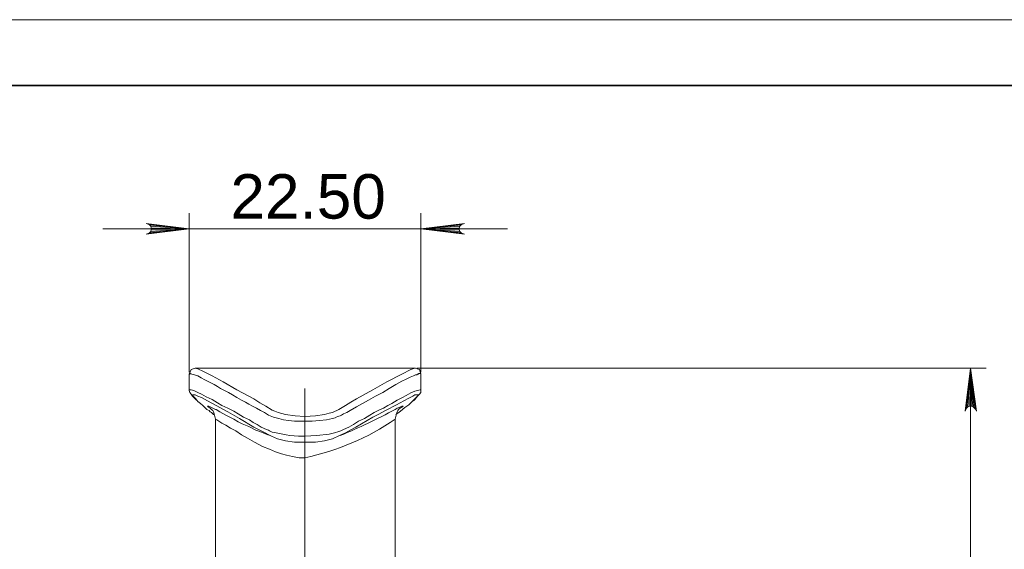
# Model space of a CAD drawing. Header units: millimetres. Extents: x 1769 to 2159, y 1684 to 1953.
# Tile 4 of 9: x 1865 to 1960, y 1902 to 1953. Entities that reach past the tile are written whole.
import ezdxf

# ---------------------------------------------------------------- set-up
doc = ezdxf.new("R2010")
doc.units = ezdxf.units.MM
for name, color, linetype in [('PDF2_几何图形', 7, 'Continuous'), ('PDF2_实体填充', 7, 'Continuous'), ('PDF2_文字', 7, 'Continuous')]:
    doc.layers.add(name, color=color, linetype=linetype)
doc.layers.add('粗实线层', color=7, linetype='Continuous', lineweight=35)
doc.layers.add('细实线层', color=3, linetype='Continuous', lineweight=18)
doc.styles.add('PDF Arial', font='arial.ttf')

msp = doc.modelspace()

# ---------------------------------------------------------------- linework, layer by layer
at = {"layer": 'PDF2_几何图形', "lineweight": 18}
for points in [[(1880.981, 1918.772), (1880.981, 1934.199)], [(1892.218, 1891.6), (1892.218, 1917.185)]]:
    msp.add_lwpolyline(points, dxfattribs=at)
at = {"layer": 'PDF2_几何图形', "color": 3, "lineweight": 18}
for points in [[(1903.455, 1918.772), (1903.455, 1934.199)], [(1911.898, 1932.675), (1903.455, 1932.675), (1880.981, 1932.675), (1872.601, 1932.675)], [(1903.074, 1919.153), (1958.369, 1919.153)], [(1956.845, 1919.153), (1956.845, 1871.666)]]:
    msp.add_lwpolyline(points, dxfattribs=at)
at = {"layer": 'PDF2_几何图形', "lineweight": 18}
for points in [[(1880.981, 1932.675), (1876.791, 1933.183), (1876.982, 1933.119)], [(1880.981, 1932.675), (1876.982, 1932.231), (1876.791, 1932.167)], [(1880.981, 1932.675), (1876.982, 1933.119), (1877.109, 1933.056)], [(1880.981, 1932.675), (1877.109, 1932.294), (1876.982, 1932.231)], [(1880.981, 1932.675), (1877.109, 1933.056), (1877.236, 1932.929)], [(1880.981, 1932.675), (1877.236, 1932.421), (1877.109, 1932.294)], [(1880.981, 1932.675), (1877.236, 1932.929), (1877.299, 1932.738)], [(1880.981, 1932.675), (1877.299, 1932.611), (1877.236, 1932.421)], [(1880.981, 1932.675), (1877.299, 1932.738), (1877.299, 1932.611)], [(1956.845, 1919.153), (1956.337, 1914.963), (1956.401, 1915.153)], [(1956.845, 1919.153), (1956.401, 1915.153), (1956.464, 1915.28)], [(1956.845, 1919.153), (1956.464, 1915.28), (1956.591, 1915.407)], [(1956.845, 1919.153), (1956.591, 1915.407), (1956.782, 1915.471)], [(1956.845, 1919.153), (1956.782, 1915.471), (1956.972, 1915.471)], [(1956.845, 1919.153), (1956.972, 1915.471), (1957.099, 1915.407)], [(1956.845, 1919.153), (1957.099, 1915.407), (1957.226, 1915.28)], [(1956.845, 1919.153), (1957.226, 1915.28), (1957.353, 1915.153)], [(1956.845, 1919.153), (1957.353, 1915.153), (1957.417, 1914.963)]]:
    msp.add_lwpolyline(points, close=True, dxfattribs=at)
at = {"layer": 'PDF2_几何图形', "color": 3, "lineweight": 18}
for points in [[(1903.455, 1932.675), (1907.518, 1933.119), (1907.708, 1933.183)], [(1903.455, 1932.675), (1907.391, 1933.056), (1907.518, 1933.119)], [(1903.455, 1932.675), (1907.264, 1932.929), (1907.391, 1933.056)], [(1903.455, 1932.675), (1907.2, 1932.738), (1907.264, 1932.929)], [(1903.455, 1932.675), (1907.2, 1932.611), (1907.2, 1932.738)], [(1903.455, 1932.675), (1907.264, 1932.421), (1907.2, 1932.611)], [(1903.455, 1932.675), (1907.391, 1932.294), (1907.264, 1932.421)], [(1903.455, 1932.675), (1907.518, 1932.231), (1907.391, 1932.294)], [(1903.455, 1932.675), (1907.708, 1932.167), (1907.518, 1932.231)]]:
    msp.add_lwpolyline(points, close=True, dxfattribs=at)
at = {"layer": 'PDF2_几何图形', "lineweight": 20}
for points in [[(1902.756, 1915.978), (1902.883, 1916.105), (1903.137, 1916.423), (1903.328, 1916.613), (1903.455, 1916.804), (1903.455, 1917.058), (1903.455, 1918.581), (1903.328, 1919.026), (1902.883, 1919.153), (1893.868, 1919.153), (1893.805, 1919.153), (1892.218, 1919.153), (1890.631, 1919.153), (1890.567, 1919.153), (1881.552, 1919.153), (1881.172, 1919.026), (1880.981, 1918.581), (1880.981, 1917.058), (1880.981, 1916.994), (1881.045, 1916.804), (1881.172, 1916.613), (1881.299, 1916.423), (1881.616, 1916.105), (1881.679, 1916.042)], [(1881.616, 1919.153), (1881.552, 1919.153), (1881.806, 1919.089), (1882.378, 1918.835), (1883.203, 1918.391), (1884.282, 1917.82), (1885.615, 1917.058), (1887.266, 1916.169), (1887.837, 1915.788), (1888.409, 1915.471), (1889.044, 1915.09), (1889.298, 1914.963), (1889.615, 1914.836), (1890.313, 1914.645), (1891.266, 1914.518), (1892.218, 1914.455), (1893.234, 1914.518), (1894.122, 1914.645), (1894.567, 1914.772), (1894.884, 1914.836), (1895.519, 1915.153), (1896.154, 1915.534), (1896.662, 1915.852), (1897.233, 1916.169), (1898.82, 1917.058), (1900.153, 1917.82), (1901.614, 1918.581), (1902.502, 1919.026), (1902.883, 1919.153), (1902.947, 1919.153)], [(1880.981, 1918.581), (1881.045, 1918.581), (1881.108, 1918.645), (1881.235, 1918.581), (1881.489, 1918.518), (1881.806, 1918.391), (1882.124, 1918.2), (1882.505, 1918.01), (1883.013, 1917.756), (1883.394, 1917.566), (1883.711, 1917.375), (1884.028, 1917.185), (1884.409, 1916.994), (1884.79, 1916.804), (1885.171, 1916.55), (1885.615, 1916.296), (1886.06, 1916.042), (1886.441, 1915.852), (1886.758, 1915.661), (1887.139, 1915.471), (1887.52, 1915.28), (1887.901, 1915.026), (1888.282, 1914.836), (1888.663, 1914.582), (1888.853, 1914.518), (1889.171, 1914.391), (1889.679, 1914.264), (1890.123, 1914.137), (1890.631, 1914.074), (1891.202, 1914.01), (1892.218, 1914.01), (1892.916, 1914.01), (1893.615, 1914.074), (1894.313, 1914.137), (1894.884, 1914.264), (1895.138, 1914.328), (1895.392, 1914.455), (1895.646, 1914.518), (1895.773, 1914.582), (1895.963, 1914.709), (1896.281, 1914.836), (1896.598, 1915.026), (1897.233, 1915.407), (1897.805, 1915.725), (1898.376, 1916.042), (1899.074, 1916.423), (1899.773, 1916.804), (1900.407, 1917.185), (1901.042, 1917.566), (1901.614, 1917.883), (1902.058, 1918.073), (1902.439, 1918.264), (1902.756, 1918.391), (1902.947, 1918.518), (1903.074, 1918.518), (1903.137, 1918.581), (1903.201, 1918.581), (1903.264, 1918.645), (1903.328, 1918.645), (1903.391, 1918.645), (1903.455, 1918.645), (1903.455, 1918.581), (1903.518, 1918.581)], [(1903.518, 1917.058), (1903.455, 1917.058), (1903.391, 1917.058), (1903.137, 1916.994), (1902.883, 1916.931), (1902.502, 1916.74), (1902.058, 1916.486), (1901.677, 1916.296), (1901.169, 1916.042), (1900.661, 1915.725), (1900.28, 1915.534), (1899.836, 1915.28), (1899.392, 1915.09), (1898.947, 1914.836), (1898.503, 1914.582), (1897.995, 1914.264), (1897.424, 1914.01), (1896.916, 1913.693), (1896.471, 1913.439), (1895.963, 1913.185), (1895.837, 1913.122), (1895.71, 1913.058), (1895.519, 1912.995), (1895.075, 1912.868), (1894.567, 1912.741), (1893.361, 1912.614), (1892.218, 1912.55), (1891.583, 1912.55), (1890.758, 1912.614), (1890.377, 1912.677), (1890.059, 1912.741), (1889.742, 1912.804), (1889.425, 1912.868), (1889.044, 1912.931), (1888.79, 1913.058), (1888.663, 1913.122), (1888.472, 1913.185), (1887.964, 1913.439), (1887.584, 1913.693), (1887.203, 1913.884), (1886.822, 1914.137), (1886.25, 1914.391), (1885.742, 1914.709), (1885.298, 1914.963), (1884.727, 1915.28), (1884.155, 1915.534), (1883.711, 1915.788), (1883.203, 1916.105), (1882.632, 1916.359), (1882.187, 1916.613), (1881.806, 1916.804), (1881.426, 1916.994), (1881.172, 1917.058), (1880.981, 1917.058)], [(1883.394, 1914.645), (1883.33, 1914.645), (1883.267, 1914.709), (1883.203, 1914.772), (1883.14, 1914.836), (1883.013, 1914.899), (1882.949, 1914.963), (1882.949, 1915.026), (1882.822, 1915.09), (1882.695, 1915.153), (1882.505, 1915.344), (1882.314, 1915.534), (1882.06, 1915.725), (1881.806, 1915.915), (1881.616, 1916.169), (1881.426, 1916.359), (1881.299, 1916.486), (1881.299, 1916.55), (1881.362, 1916.55), (1881.426, 1916.55), (1881.552, 1916.55), (1881.806, 1916.423), (1882.187, 1916.296), (1882.759, 1915.978), (1883.584, 1915.534), (1884.727, 1914.899), (1885.171, 1914.645), (1885.869, 1914.264), (1887.266, 1913.439), (1888.091, 1912.995), (1888.98, 1912.55), (1889.552, 1912.296), (1890.313, 1912.106), (1891.202, 1911.979), (1892.218, 1911.979), (1892.218, 1912.042), (1892.218, 1912.106), (1892.218, 1912.233), (1892.218, 1912.36), (1892.218, 1912.55), (1892.218, 1914.01), (1892.218, 1914.137), (1892.218, 1914.264), (1892.218, 1914.391), (1892.218, 1914.455)], [(1883.521, 1914.201), (1883.647, 1914.137), (1884.155, 1913.82), (1884.536, 1913.63), (1884.981, 1913.312), (1885.489, 1913.058), (1886.06, 1912.677), (1886.631, 1912.36), (1887.33, 1911.979), (1888.091, 1911.535), (1888.79, 1911.281), (1889.361, 1911.027), (1889.932, 1910.836), (1890.44, 1910.709), (1891.012, 1910.582), (1891.647, 1910.455), (1892.218, 1910.455), (1892.218, 1910.773), (1892.218, 1911.027), (1892.218, 1911.281), (1892.218, 1911.535), (1892.218, 1911.725), (1892.218, 1911.852), (1892.218, 1911.915), (1892.218, 1911.979), (1893.234, 1911.979), (1894.122, 1912.106), (1894.884, 1912.296), (1895.583, 1912.614), (1896.154, 1912.868), (1896.725, 1913.185), (1897.17, 1913.439), (1898.82, 1914.391), (1899.328, 1914.645), (1900.09, 1915.09), (1901.106, 1915.598), (1901.804, 1915.978), (1902.312, 1916.232), (1902.693, 1916.423), (1902.883, 1916.55), (1903.074, 1916.55), (1903.137, 1916.55), (1903.201, 1916.55), (1903.201, 1916.486), (1903.137, 1916.423), (1902.947, 1916.232), (1902.756, 1916.042), (1902.629, 1915.915), (1902.566, 1915.852), (1902.312, 1915.598), (1901.931, 1915.344), (1901.487, 1914.963), (1901.233, 1914.772), (1901.042, 1914.645)], [(1888.853, 1912.614), (1888.599, 1912.677), (1887.837, 1912.995), (1887.457, 1913.122), (1886.758, 1913.503), (1886.123, 1913.757), (1885.742, 1913.947), (1885.298, 1914.201), (1884.536, 1914.582), (1883.965, 1914.899), (1883.584, 1915.153), (1883.521, 1915.153), (1883.267, 1915.28), (1882.886, 1915.471), (1882.759, 1915.471), (1882.822, 1915.407), (1883.013, 1915.28), (1883.076, 1915.217), (1883.14, 1915.153), (1883.267, 1915.026), (1883.33, 1914.899), (1883.394, 1914.709), (1883.521, 1914.201), (1883.521, 1891.854)]]:
    msp.add_lwpolyline(points, dxfattribs=at)
msp.add_lwpolyline([(1900.979, 1891.854), (1900.979, 1914.201), (1901.106, 1914.709), (1901.169, 1914.899), (1901.233, 1915.026), (1901.296, 1915.153), (1901.36, 1915.217), (1901.55, 1915.344), (1901.677, 1915.407), (1901.741, 1915.471), (1901.614, 1915.471), (1901.36, 1915.344), (1901.169, 1915.28), (1900.979, 1915.153, -0.027821), (1895.646, 1912.614)], format="xyb", dxfattribs=at)
msp.add_arc((1887.234, 1934.23), 24.292, 281.83853, 304.4584, dxfattribs=at)
at = {"layer": 'PDF2_实体填充', "lineweight": 0, "transparency": 33554559}
for points in [[(1880.981, 1932.675), (1876.791, 1933.183), (1876.982, 1933.119)], [(1880.981, 1932.675), (1876.982, 1932.231), (1876.791, 1932.167)], [(1880.981, 1932.675), (1876.982, 1933.119), (1877.109, 1933.056)], [(1880.981, 1932.675), (1877.109, 1932.294), (1876.982, 1932.231)], [(1880.981, 1932.675), (1877.109, 1933.056), (1877.236, 1932.929)], [(1880.981, 1932.675), (1877.236, 1932.421), (1877.109, 1932.294)], [(1880.981, 1932.675), (1877.236, 1932.929), (1877.299, 1932.738)], [(1880.981, 1932.675), (1877.299, 1932.611), (1877.236, 1932.421)], [(1880.981, 1932.675), (1877.299, 1932.738), (1877.299, 1932.611)], [(1956.845, 1919.153), (1956.337, 1914.963), (1956.401, 1915.153)], [(1956.845, 1919.153), (1956.401, 1915.153), (1956.464, 1915.28)], [(1956.845, 1919.153), (1956.464, 1915.28), (1956.591, 1915.407)], [(1956.845, 1919.153), (1956.591, 1915.407), (1956.782, 1915.471)], [(1956.845, 1919.153), (1956.782, 1915.471), (1956.972, 1915.471)], [(1956.845, 1919.153), (1956.972, 1915.471), (1957.099, 1915.407)], [(1956.845, 1919.153), (1957.099, 1915.407), (1957.226, 1915.28)], [(1956.845, 1919.153), (1957.226, 1915.28), (1957.353, 1915.153)], [(1956.845, 1919.153), (1957.353, 1915.153), (1957.417, 1914.963)]]:
    msp.add_solid(points, dxfattribs=at)
at = {"layer": 'PDF2_实体填充', "color": 3, "lineweight": 0, "transparency": 33554559}
for points in [[(1903.455, 1932.675), (1907.518, 1933.119), (1907.708, 1933.183)], [(1903.455, 1932.675), (1907.391, 1933.056), (1907.518, 1933.119)], [(1903.455, 1932.675), (1907.264, 1932.929), (1907.391, 1933.056)], [(1903.455, 1932.675), (1907.2, 1932.738), (1907.264, 1932.929)], [(1903.455, 1932.675), (1907.2, 1932.611), (1907.2, 1932.738)], [(1903.455, 1932.675), (1907.264, 1932.421), (1907.2, 1932.611)], [(1903.455, 1932.675), (1907.391, 1932.294), (1907.264, 1932.421)], [(1903.455, 1932.675), (1907.518, 1932.231), (1907.391, 1932.294)], [(1903.455, 1932.675), (1907.708, 1932.167), (1907.518, 1932.231)]]:
    msp.add_solid(points, dxfattribs=at)
at = {"layer": '粗实线层'}
msp.add_lwpolyline([(1791.719, 1946.571), (2142.689, 1946.571), (2142.689, 1688.9), (1791.719, 1688.9)], close=True, dxfattribs=at)
at = {"layer": '细实线层'}
msp.add_lwpolyline([(1768.901, 1952.971), (2149.09, 1952.971), (2149.09, 1684.151), (1768.901, 1684.151)], close=True, dxfattribs=at)

# ---------------------------------------------------------------- texts
at = {"layer": 'PDF2_文字', "color": 3, "insert": (1884.981, 1933.602), "char_height": 4.3171, "attachment_point": 7, "style": 'PDF Arial'}
msp.add_mtext('22.50', dxfattribs=at)

doc.saveas('drawing.dxf')
